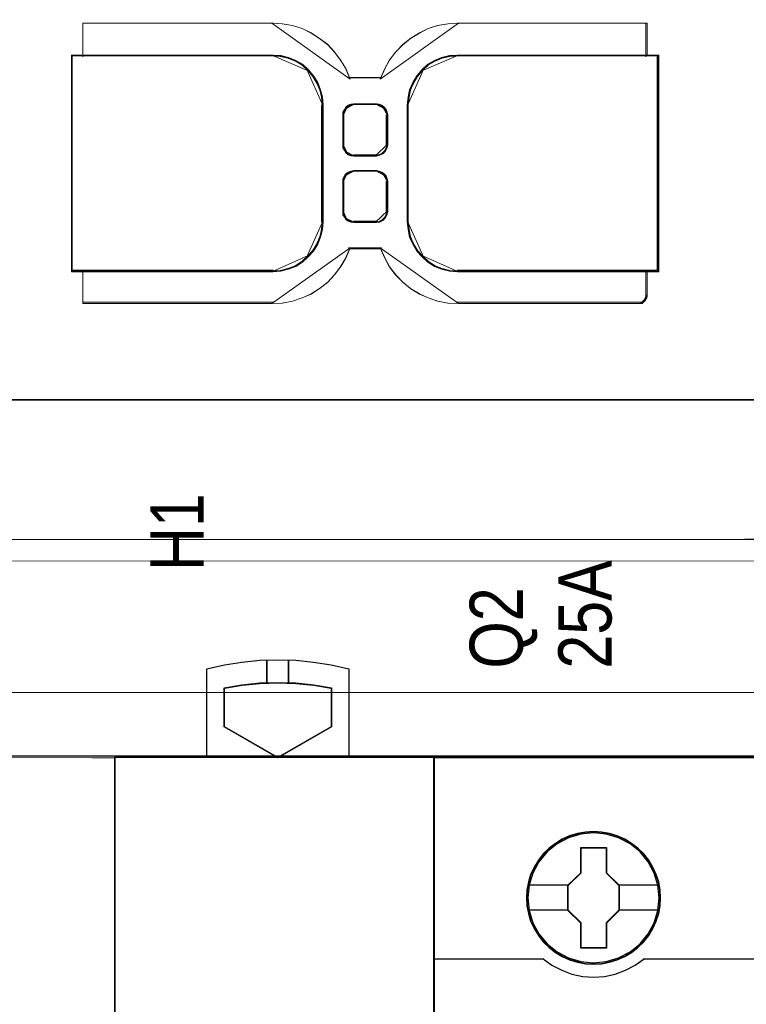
# Model space of a CAD drawing. Header units: millimetres. Extents: x -1290 to 1795, y -4192 to -1311.
# Tile 106 of 256: x 553.5 to 561.69, y -3248.06 to -3236.96. Entities that reach past the tile are written whole.
import ezdxf

# ---------------------------------------------------------------- set-up
doc = ezdxf.new("R2010")
doc.units = ezdxf.units.MM
doc.layers.add('45', color=7, linetype='Continuous')
doc.layers.add('Aparatura', color=7, linetype='Continuous', lineweight=13)
doc.styles.get("Standard").update_dxf_attribs({"font": 'ARIALN.TTF', "width": 0.8})

# ---------------------------------------------------------------- blocks, each defined once
blk = doc.blocks.new('*U25')
at = {"layer": '45', "color": 7}
for points in [[(120.179108, -76.504116), (120.179108, -71.504241), (120.179108, -71.504241), (121.173112, -71.281764), (122.149575, -71.129543), (123.172815, -71.030014), (124.18436, -70.994886), (125.195905, -71.030014), (126.195756, -71.129543), (127.189761, -71.281764), (128.189612, -71.504241), (128.189612, -71.504241), (128.189612, -76.504116), (120.179108, -76.504116)], [(123.565342, -72.325939), (123.565342, -71.012849), (123.565342, -72.325939)], [(124.780086, -72.325939), (124.780086, -71.012849), (124.780086, -72.325939)], [(125.205511, -72.307101), (126.214338, -72.407954), (127.211366, -72.579998), (127.211366, -74.775033), (124.184885, -76.531061), (121.146604, -74.775033), (121.146604, -72.579998), (122.149531, -72.407954), (123.164258, -72.307101), (124.184885, -72.277439), (125.205511, -72.307101)], [(121.171687, -74.770335), (121.171687, -72.603109), (121.171687, -72.603109), (122.166319, -72.433245), (123.172652, -72.33367), (124.184836, -72.304383), (125.19702, -72.33367), (126.197502, -72.433245), (127.186283, -72.603109), (127.186283, -72.603109), (127.186283, -74.770335), (127.186283, -74.770335), (124.184836, -76.504116), (124.184836, -76.504116), (121.171687, -74.770335), (121.171687, -74.770335)], [(114.995841, -76.493338), (133.005589, -76.493338), (133.005589, -76.493338), (133.005589, -159.498239), (133.005589, -159.498239), (114.995841, -159.498239), (114.995841, -159.498239), (114.995841, -76.493338), (114.995841, -76.493338)]]:
    blk.add_lwpolyline(points, close=True, dxfattribs=at)
at = {"layer": '45', "color": 59}
blk.add_lwpolyline([(114.999425, -76.498727), (133.002005, -76.498727), (133.002005, -159.49285), (114.999425, -159.49285), (114.999425, -76.498727)], close=True, dxfattribs=at)
blk = doc.blocks.new('*U26')
at = {"layer": '45', "color": 7}
for points in [[(205.037411, -76.500524), (132.962589, -76.500524), (132.962589, -158.565963), (205.037411, -158.565963), (205.037411, -76.500524)], [(205.017703, -76.522079), (132.984089, -76.522079), (132.984089, -158.544407), (205.017703, -158.544407), (205.017703, -76.522079)], [(145.760403, -84.42584), (145.737994, -83.977709), (145.665167, -83.524046), (145.513911, -83.098046), (145.334644, -82.68311), (145.099357, -82.295837), (144.819252, -81.947291), (144.488729, -81.626407), (144.124594, -81.349783), (143.754856, -81.106354), (143.323495, -80.923783), (142.892135, -80.796536), (142.438366, -80.713548), (141.984597, -80.685886), (141.530828, -80.713548), (141.088263, -80.796536), (140.640096, -80.923783), (140.225542, -81.106354), (139.838998, -81.349783), (139.480464, -81.626407), (139.144339, -81.947291), (138.881041, -82.295837), (138.640152, -82.68311), (138.438476, -83.098046), (138.320833, -83.524046), (138.231199, -83.977709), (138.203189, -84.42584), (138.231199, -84.87397), (138.320833, -85.311036), (138.438476, -85.742569), (138.640152, -86.151972), (138.881041, -86.544778), (139.144339, -86.904389), (139.480464, -87.21974), (139.838998, -87.496364), (140.225542, -87.728728), (140.640096, -87.9113), (141.088263, -88.049611), (141.530828, -88.138131), (141.984597, -88.160261), (142.438366, -88.138131), (142.892135, -88.049611), (143.323495, -87.9113), (143.754856, -87.728728), (144.124594, -87.496364), (144.488729, -87.21974), (144.819252, -86.904389), (145.099357, -86.544778), (145.334644, -86.151972), (145.513911, -85.742569), (145.665167, -85.311036), (145.737994, -84.87397), (145.760403, -84.42584)], [(145.760403, -84.42584), (145.737994, -83.977709), (145.665167, -83.524046), (145.513911, -83.098046), (145.334644, -82.68311), (145.099357, -82.295837), (144.819252, -81.947291), (144.488729, -81.626407), (144.124594, -81.349783), (143.754856, -81.106354), (143.323495, -80.923783), (142.892135, -80.796536), (142.438366, -80.713548), (141.984597, -80.685886), (141.530828, -80.713548), (141.088263, -80.796536), (140.640096, -80.923783), (140.225542, -81.106354), (139.838998, -81.349783), (139.480464, -81.626407), (139.144339, -81.947291), (138.881041, -82.295837), (138.640152, -82.68311), (138.438476, -83.098046), (138.320833, -83.524046), (138.231199, -83.977709), (138.203189, -84.42584), (138.231199, -84.87397), (138.320833, -85.311036), (138.438476, -85.742569), (138.640152, -86.151972), (138.881041, -86.544778), (139.144339, -86.904389), (139.480464, -87.21974), (139.838998, -87.496364), (140.225542, -87.728728), (140.640096, -87.9113), (141.088263, -88.049611), (141.530828, -88.138131), (141.984597, -88.160261), (142.438366, -88.138131), (142.892135, -88.049611), (143.323495, -87.9113), (143.754856, -87.728728), (144.124594, -87.496364), (144.488729, -87.21974), (144.819252, -86.904389), (145.099357, -86.544778), (145.334644, -86.151972), (145.513911, -85.742569), (145.665167, -85.311036), (145.737994, -84.87397), (145.760403, -84.42584)], [(141.272859, -81.587625), (142.714864, -81.587625), (142.714864, -83.006774), (143.433039, -83.710805), (143.433039, -85.129953), (142.714864, -85.845071), (142.714864, -87.253133), (141.272859, -87.253133), (141.272859, -85.845071), (140.537719, -85.129953), (140.537719, -83.710805), (141.272859, -83.006774), (141.272859, -81.587625)], [(141.272859, -81.587625), (142.714864, -81.587625), (142.714864, -81.587625), (142.714864, -83.006774), (142.714864, -83.006774), (143.433039, -83.710805), (143.433039, -83.710805), (143.433039, -85.129953), (143.433039, -85.129953), (142.714864, -85.845071), (142.714864, -85.845071), (142.714864, -87.253133), (142.714864, -87.253133), (141.272859, -87.253133), (141.272859, -87.253133), (141.272859, -85.845071), (141.272859, -85.845071), (140.537719, -85.129953), (140.537719, -85.129953), (140.537719, -83.710805), (140.537719, -83.710805), (141.272859, -83.006774), (141.272859, -83.006774), (141.272859, -81.587625), (141.272859, -81.587625)], [(141.283441, -81.609181), (142.70403, -81.609181), (142.70403, -83.017531), (143.411539, -83.716204), (143.411539, -85.124554), (142.70403, -85.83423), (142.70403, -87.231578), (141.283441, -87.231578), (141.283441, -85.83423), (140.559219, -85.124554), (140.559219, -83.716204), (141.283441, -83.017531), (141.283441, -81.609181)]]:
    blk.add_lwpolyline(points, close=True, dxfattribs=at)
at = {"layer": '45', "color": 139}
for points in [[(205.037411, -76.500524), (132.962589, -76.500524), (132.962589, -158.565963), (205.037411, -158.565963), (205.037411, -76.500524)], [(145.694111, -84.420379), (145.621279, -83.701129), (145.413987, -83.020608), (145.066633, -82.384349), (144.607229, -81.83108), (144.04698, -81.377399), (143.402694, -81.039905), (142.707986, -80.82413), (141.985265, -80.757738), (141.262545, -80.82413), (140.573439, -81.039905), (139.929153, -81.377399), (139.363302, -81.83108), (138.903898, -82.384349), (138.562146, -83.020608), (138.349252, -83.701129), (138.282022, -84.420379), (138.349252, -85.134096), (138.562146, -85.825683), (138.903898, -86.450877), (139.363302, -87.009678), (139.929153, -87.463359), (140.573439, -87.800853), (141.262545, -88.011095), (141.985265, -88.08302), (142.707986, -88.011095), (143.402694, -87.800853), (144.04698, -87.463359), (144.607229, -87.009678), (145.066633, -86.450877), (145.413987, -85.825683), (145.621279, -85.134096), (145.694111, -84.420379)]]:
    blk.add_lwpolyline(points, close=True, dxfattribs=at)
at = {"layer": '45', "color": 59}
blk.add_lwpolyline([(145.738903, -84.425824), (145.716622, -83.980278), (145.644209, -83.529232), (145.493814, -83.105688), (145.315567, -82.693146), (145.081618, -82.308106), (144.803107, -81.96157), (144.474465, -81.642538), (144.112401, -81.367509), (143.744767, -81.125485), (143.315861, -80.943966), (142.886955, -80.817453), (142.435768, -80.734944), (141.984581, -80.707442), (141.533394, -80.734944), (141.093347, -80.817453), (140.64773, -80.943966), (140.235535, -81.125485), (139.85119, -81.367509), (139.494697, -81.642538), (139.160484, -81.96157), (138.898684, -82.308106), (138.659165, -82.693146), (138.458638, -83.105688), (138.341663, -83.529232), (138.25254, -83.980278), (138.224689, -84.425824), (138.25254, -84.87137), (138.341663, -85.305914), (138.458638, -85.734958), (138.659165, -86.142), (138.898684, -86.53254), (139.160484, -86.890077), (139.494697, -87.203609), (139.85119, -87.478638), (140.235535, -87.709661), (140.64773, -87.89118), (141.093347, -88.028694), (141.533394, -88.116703), (141.984581, -88.138705), (142.435768, -88.116703), (142.886955, -88.028694), (143.315861, -87.89118), (143.744767, -87.709661), (144.112401, -87.478638), (144.474465, -87.203609), (144.803107, -86.890077), (145.081618, -86.53254), (145.315567, -86.142), (145.493814, -85.734958), (145.644209, -85.305914), (145.716622, -84.87137), (145.738903, -84.425824)], close=True, dxfattribs=at)
at = {"layer": '45', "color": 7}
for points in [[(138.276647, -83.694677), (140.580719, -83.694677)], [(143.388247, -83.694677), (145.694111, -83.694677)], [(138.276647, -85.10297), (140.580719, -85.10297)], [(143.388247, -85.10297), (145.694111, -85.10297)]]:
    blk.add_lwpolyline(points, dxfattribs=at)
at = {"layer": '45', "color": 139}
for points in [[(132.962589, -87.863873), (139.183226, -87.863873)], [(139.140226, -87.863873), (139.63965, -88.219638), (140.189578, -88.506546), (140.767563, -88.724596), (141.373606, -88.850836), (141.979649, -88.896741), (142.602527, -88.850836), (143.20857, -88.724596), (143.786555, -88.506546), (144.330871, -88.219638), (144.835907, -87.863873)], [(144.792907, -87.863873), (157.18939, -87.863873)]]:
    blk.add_lwpolyline(points, dxfattribs=at)

msp = doc.modelspace()

# ---------------------------------------------------------------- linework, layer by layer
at = {"layer": 'Aparatura', "lineweight": 13}
for points in [[(595.236, -3242.817), (602.408, -3242.838), (603.182, -3242.849), (604.631, -3242.855), (604.631, -3229.974), (518.676, -3229.974), (518.676, -3240.955), (518.8, -3240.955), (518.935, -3240.955), (520.899, -3240.955), (520.899, -3242.838), (528.071, -3242.817), (529.136, -3242.817), (595.236, -3242.817)], [(595.236, -3242.817), (602.408, -3242.838), (603.182, -3242.849), (604.631, -3242.855), (604.631, -3229.974), (518.676, -3229.974), (518.676, -3240.955), (518.8, -3240.955), (518.935, -3240.955), (520.899, -3240.955), (520.899, -3242.838), (528.071, -3242.817), (529.136, -3242.817), (595.236, -3242.817)], [(595.269, -3242.812), (602.441, -3242.839), (603.215, -3242.844), (604.665, -3242.855), (604.665, -3229.974), (518.68, -3229.974), (518.68, -3240.958), (518.8, -3240.958), (518.936, -3240.958), (520.904, -3240.958), (520.904, -3242.839), (528.076, -3242.817), (529.144, -3242.817), (595.269, -3242.812)], [(595.269, -3242.812), (602.441, -3242.839), (603.215, -3242.844), (604.665, -3242.855), (604.665, -3229.974), (518.68, -3229.974), (518.68, -3240.958), (518.8, -3240.958), (518.936, -3240.958), (520.904, -3240.958), (520.904, -3242.839), (528.076, -3242.817), (529.144, -3242.817), (595.269, -3242.812)], [(560.703, -3239.574), (560.703, -3239.709), (560.703, -3239.769), (560.703, -3239.785), (560.703, -3239.796), (560.703, -3239.796), (560.574, -3239.796), (560.574, -3239.947), (560.574, -3239.98), (560.574, -3239.99), (560.574, -3239.996), (560.574, -3240.039), (560.574, -3240.05), (560.574, -3240.05), (560.574, -3240.055), (560.574, -3240.055), (560.574, -3240.077), (560.569, -3240.093), (560.552, -3240.12), (560.542, -3240.131), (560.515, -3240.158), (558.441, -3240.158), (558.323, -3240.153), (558.21, -3240.131), (558.102, -3240.093), (558.005, -3240.05), (557.908, -3239.99), (557.822, -3239.92), (557.741, -3239.839), (557.671, -3239.747), (557.618, -3239.65), (557.569, -3239.542), (557.569, -3239.542), (557.564, -3239.542), (557.542, -3239.542), (557.505, -3239.542), (557.391, -3239.542), (557.219, -3239.542), (557.214, -3239.542), (557.171, -3239.65), (557.111, -3239.747), (557.041, -3239.839), (556.966, -3239.92), (556.874, -3239.99), (556.783, -3240.05), (556.681, -3240.093), (556.573, -3240.131), (556.46, -3240.153), (556.347, -3240.158), (554.209, -3240.158), (554.209, -3240.153), (554.209, -3240.142), (554.209, -3240.099), (554.209, -3240.039), (554.209, -3239.996), (554.209, -3239.99), (554.209, -3239.98), (554.209, -3239.947), (554.209, -3239.796), (554.085, -3239.796), (554.08, -3239.796), (554.08, -3239.796), (554.08, -3237.359), (554.085, -3237.359), (554.209, -3237.359), (554.209, -3237.348), (554.209, -3237.337), (554.209, -3237.305), (554.209, -3237.153), (554.209, -3237.153), (554.209, -3237.148), (554.209, -3237.137), (554.209, -3237.121), (554.209, -3237.115), (554.209, -3237.11), (554.209, -3237.099), (554.209, -3237.056), (554.209, -3236.997), (556.347, -3236.997), (556.46, -3237.002), (556.573, -3237.024), (556.681, -3237.056), (556.783, -3237.105), (556.874, -3237.164), (556.966, -3237.234), (557.041, -3237.315), (557.111, -3237.407), (557.171, -3237.505), (557.214, -3237.613), (557.219, -3237.613), (557.391, -3237.613), (557.505, -3237.613), (557.542, -3237.613), (557.564, -3237.613), (557.569, -3237.613), (557.569, -3237.613), (557.618, -3237.505), (557.671, -3237.407), (557.741, -3237.315), (557.822, -3237.234), (557.908, -3237.164), (558.005, -3237.105), (558.102, -3237.056), (558.21, -3237.024), (558.323, -3237.002), (558.441, -3236.997), (560.574, -3236.997), (560.574, -3237.056), (560.574, -3237.099), (560.574, -3237.11), (560.574, -3237.115), (560.574, -3237.121), (560.574, -3237.137), (560.574, -3237.148), (560.574, -3237.153), (560.574, -3237.153), (560.574, -3237.305), (560.574, -3237.337), (560.574, -3237.348), (560.574, -3237.359), (560.703, -3237.359), (560.703, -3239.164), (560.703, -3239.574)], [(556.358, -3236.997), (554.208, -3236.997), (556.358, -3236.997)], [(554.208, -3236.997), (554.208, -3237.073), (554.208, -3236.997)], [(556.907, -3237.921), (556.907, -3238.893), (556.907, -3239.115), (556.907, -3239.185), (556.907, -3239.218), (556.907, -3239.229), (556.907, -3239.234), (556.901, -3239.32), (556.88, -3239.407), (556.847, -3239.488), (556.799, -3239.564), (556.74, -3239.628), (556.675, -3239.688), (556.6, -3239.736), (556.519, -3239.769), (556.433, -3239.791), (556.347, -3239.796), (554.208, -3239.796), (554.208, -3239.947), (554.208, -3239.98), (554.208, -3239.99), (554.208, -3239.996), (554.208, -3240.039), (554.208, -3240.099), (554.208, -3240.142), (554.208, -3240.153), (554.208, -3240.158), (556.347, -3240.158), (556.46, -3240.153), (556.573, -3240.131), (556.68, -3240.093), (556.783, -3240.05), (556.874, -3239.99), (556.966, -3239.92), (557.041, -3239.839), (557.111, -3239.747), (557.171, -3239.65), (557.214, -3239.542), (557.219, -3239.542), (557.391, -3239.542), (557.505, -3239.542), (557.542, -3239.542), (557.564, -3239.542), (557.569, -3239.542), (557.569, -3239.542), (557.618, -3239.65), (557.672, -3239.747), (557.742, -3239.839), (557.822, -3239.92), (557.908, -3239.99), (558.005, -3240.05), (558.102, -3240.093), (558.21, -3240.131), (558.323, -3240.153), (558.442, -3240.158), (560.515, -3240.158), (560.542, -3240.131), (560.553, -3240.12), (560.569, -3240.093), (560.574, -3240.077), (560.574, -3240.055), (560.574, -3240.055), (560.574, -3240.05), (560.574, -3240.05), (560.574, -3240.039), (560.574, -3239.996), (560.574, -3239.99), (560.574, -3239.98), (560.574, -3239.947), (560.574, -3239.796), (558.442, -3239.796), (558.442, -3239.796), (558.35, -3239.791), (558.264, -3239.769), (558.183, -3239.736), (558.108, -3239.688), (558.043, -3239.628), (557.984, -3239.564), (557.941, -3239.488), (557.903, -3239.407), (557.887, -3239.32), (557.876, -3239.234), (557.876, -3239.229), (557.876, -3239.218), (557.876, -3239.185), (557.876, -3239.115), (557.876, -3238.893), (557.876, -3237.921), (557.887, -3237.829), (557.903, -3237.748), (557.941, -3237.667), (557.984, -3237.591), (558.043, -3237.521), (558.108, -3237.461), (558.183, -3237.418), (558.264, -3237.386), (558.35, -3237.364), (558.442, -3237.359), (558.442, -3237.359), (560.574, -3237.359), (560.574, -3237.348), (560.574, -3237.337), (560.574, -3237.305), (560.574, -3237.153), (560.574, -3237.153), (560.574, -3237.148), (560.574, -3237.137), (560.574, -3237.121), (560.574, -3237.115), (560.574, -3237.11), (560.574, -3237.099), (560.574, -3237.056), (560.574, -3236.997), (558.442, -3236.997), (558.323, -3237.002), (558.21, -3237.024), (558.102, -3237.056), (558.005, -3237.105), (557.908, -3237.164), (557.822, -3237.234), (557.742, -3237.315), (557.672, -3237.407), (557.618, -3237.505), (557.569, -3237.613), (557.569, -3237.613), (557.564, -3237.613), (557.542, -3237.613), (557.505, -3237.613), (557.391, -3237.613), (557.219, -3237.613), (557.214, -3237.613), (557.171, -3237.505), (557.111, -3237.407), (557.041, -3237.315), (556.966, -3237.234), (556.874, -3237.164), (556.783, -3237.105), (556.68, -3237.056), (556.573, -3237.024), (556.46, -3237.002), (556.347, -3236.997), (554.208, -3236.997), (554.208, -3237.056), (554.208, -3237.099), (554.208, -3237.11), (554.208, -3237.115), (554.208, -3237.121), (554.208, -3237.137), (554.208, -3237.148), (554.208, -3237.153), (554.208, -3237.153), (554.208, -3237.305), (554.208, -3237.337), (554.208, -3237.348), (554.208, -3237.359), (556.347, -3237.359), (556.433, -3237.364), (556.519, -3237.386), (556.6, -3237.418), (556.675, -3237.461), (556.74, -3237.521), (556.799, -3237.591), (556.847, -3237.667), (556.88, -3237.748), (556.901, -3237.829), (556.907, -3237.921)], [(554.208, -3237.055), (554.208, -3237.111), (554.208, -3237.125), (554.208, -3237.132), (554.208, -3237.055)], [(557.223, -3237.626), (557.179, -3237.516), (557.119, -3237.416), (557.047, -3237.322), (556.971, -3237.24), (556.878, -3237.168), (556.784, -3237.107), (556.68, -3237.057), (556.571, -3237.024), (556.456, -3237.002), (556.341, -3236.997), (557.223, -3237.626)], [(558.447, -3236.997), (558.327, -3237.002), (558.212, -3237.024), (558.102, -3237.057), (558.004, -3237.107), (557.905, -3237.168), (557.818, -3237.24), (557.735, -3237.322), (557.664, -3237.416), (557.61, -3237.516), (557.56, -3237.626), (558.447, -3236.997)], [(558.43, -3236.997), (560.574, -3236.997), (558.43, -3236.997)], [(560.557, -3236.997), (560.557, -3237.073), (560.557, -3236.997)], [(560.557, -3237.055), (560.557, -3237.111), (560.557, -3237.125), (560.557, -3237.132), (560.557, -3237.055)], [(554.208, -3237.115), (554.208, -3237.123), (554.208, -3237.146), (554.208, -3237.162), (554.208, -3237.169), (554.208, -3237.169), (554.208, -3237.115)], [(554.208, -3237.152), (554.208, -3237.316), (554.208, -3237.35), (554.208, -3237.362), (554.208, -3237.374), (554.208, -3237.152)], [(560.557, -3237.115), (560.557, -3237.123), (560.557, -3237.146), (560.557, -3237.162), (560.557, -3237.169), (560.557, -3237.169), (560.557, -3237.115)], [(560.557, -3237.152), (560.557, -3237.316), (560.557, -3237.35), (560.557, -3237.362), (560.557, -3237.374), (560.557, -3237.152)], [(554.08, -3239.798), (554.08, -3239.798), (554.08, -3237.357), (554.08, -3239.798)], [(554.08, -3237.357), (554.086, -3237.357), (554.226, -3237.357), (554.08, -3237.357)], [(556.917, -3238.894), (556.917, -3237.92), (556.911, -3237.828), (556.89, -3237.746), (556.857, -3237.665), (556.809, -3237.589), (556.749, -3237.519), (556.684, -3237.459), (556.609, -3237.416), (556.528, -3237.384), (556.441, -3237.362), (556.355, -3237.357), (554.209, -3237.357), (554.085, -3237.357), (554.08, -3237.357), (554.08, -3239.798), (554.08, -3239.798), (554.085, -3239.798), (554.209, -3239.798), (556.355, -3239.798), (556.441, -3239.793), (556.528, -3239.771), (556.609, -3239.739), (556.684, -3239.69), (556.749, -3239.63), (556.809, -3239.565), (556.857, -3239.489), (556.89, -3239.408), (556.911, -3239.322), (556.917, -3239.235), (556.917, -3239.23), (556.917, -3239.219), (556.917, -3239.186), (556.917, -3239.116), (556.917, -3238.894)], [(556.908, -3238.892), (556.908, -3237.924), (556.903, -3237.833), (556.881, -3237.752), (556.849, -3237.672), (556.801, -3237.596), (556.742, -3237.526), (556.677, -3237.467), (556.602, -3237.424), (556.521, -3237.392), (556.435, -3237.371), (556.349, -3237.365), (554.217, -3237.365), (554.093, -3237.365), (554.088, -3237.365), (554.088, -3239.79), (554.088, -3239.79), (554.093, -3239.79), (554.217, -3239.79), (556.349, -3239.79), (556.435, -3239.784), (556.521, -3239.763), (556.602, -3239.731), (556.677, -3239.682), (556.742, -3239.623), (556.801, -3239.559), (556.849, -3239.483), (556.881, -3239.403), (556.903, -3239.317), (556.908, -3239.231), (556.908, -3239.225), (556.908, -3239.215), (556.908, -3239.182), (556.908, -3239.112), (556.908, -3238.892)], [(554.208, -3237.357), (556.358, -3237.357), (554.208, -3237.357)], [(556.75, -3237.535), (556.683, -3237.47), (556.604, -3237.422), (556.52, -3237.386), (556.43, -3237.362), (556.341, -3237.357), (556.75, -3237.535)], [(560.703, -3239.165), (560.703, -3237.357), (560.573, -3237.357), (558.434, -3237.357), (558.434, -3237.357), (558.342, -3237.362), (558.255, -3237.384), (558.174, -3237.416), (558.099, -3237.459), (558.034, -3237.519), (557.974, -3237.589), (557.931, -3237.665), (557.893, -3237.746), (557.877, -3237.828), (557.866, -3237.92), (557.866, -3238.894), (557.866, -3239.116), (557.866, -3239.186), (557.866, -3239.219), (557.866, -3239.23), (557.866, -3239.235), (557.877, -3239.322), (557.893, -3239.408), (557.931, -3239.489), (557.974, -3239.565), (558.034, -3239.63), (558.099, -3239.69), (558.174, -3239.739), (558.255, -3239.771), (558.342, -3239.793), (558.434, -3239.798), (558.434, -3239.798), (560.573, -3239.798), (560.703, -3239.798), (560.703, -3239.798), (560.703, -3239.787), (560.703, -3239.771), (560.703, -3239.711), (560.703, -3239.576), (560.703, -3239.165)], [(560.695, -3239.161), (560.695, -3237.365), (560.566, -3237.365), (558.439, -3237.365), (558.439, -3237.365), (558.348, -3237.371), (558.262, -3237.392), (558.181, -3237.424), (558.106, -3237.467), (558.041, -3237.526), (557.982, -3237.596), (557.939, -3237.672), (557.902, -3237.752), (557.886, -3237.833), (557.875, -3237.924), (557.875, -3238.892), (557.875, -3239.112), (557.875, -3239.182), (557.875, -3239.215), (557.875, -3239.225), (557.875, -3239.231), (557.886, -3239.317), (557.902, -3239.403), (557.939, -3239.483), (557.982, -3239.559), (558.041, -3239.623), (558.106, -3239.682), (558.181, -3239.731), (558.262, -3239.763), (558.348, -3239.784), (558.439, -3239.79), (558.439, -3239.79), (560.566, -3239.79), (560.695, -3239.79), (560.695, -3239.79), (560.695, -3239.779), (560.695, -3239.763), (560.695, -3239.704), (560.695, -3239.569), (560.695, -3239.161)], [(558.447, -3237.357), (558.352, -3237.362), (558.263, -3237.386), (558.179, -3237.422), (558.1, -3237.47), (558.033, -3237.535), (558.447, -3237.357)], [(558.43, -3237.357), (558.43, -3237.357), (560.574, -3237.357), (558.43, -3237.357)], [(560.557, -3237.357), (560.703, -3237.357), (560.557, -3237.357)], [(560.686, -3237.357), (560.686, -3239.165), (560.686, -3239.576), (560.686, -3239.711), (560.686, -3239.771), (560.686, -3239.787), (560.686, -3239.798), (560.686, -3239.798), (560.686, -3237.357)], [(556.917, -3237.933), (556.911, -3237.837), (556.887, -3237.753), (556.851, -3237.669), (556.798, -3237.591), (556.733, -3237.518), (556.917, -3237.933)], [(558.05, -3237.518), (557.985, -3237.591), (557.937, -3237.669), (557.896, -3237.753), (557.878, -3237.837), (557.866, -3237.933), (558.05, -3237.518)], [(557.205, -3237.609), (557.211, -3237.609), (557.391, -3237.609), (557.51, -3237.609), (557.549, -3237.609), (557.572, -3237.609), (557.577, -3237.609), (557.577, -3237.609), (557.205, -3237.609)], [(556.899, -3237.916), (556.899, -3238.896), (556.899, -3239.119), (556.899, -3239.19), (556.899, -3239.223), (556.899, -3239.234), (556.899, -3239.239), (556.899, -3237.916)], [(557.519, -3237.905), (557.552, -3237.91), (557.58, -3237.921), (557.608, -3237.944), (557.63, -3237.971), (557.641, -3237.999), (557.647, -3238.032), (557.647, -3238.37), (557.636, -3238.409), (557.619, -3238.442), (557.591, -3238.469), (557.558, -3238.486), (557.519, -3238.497), (557.264, -3238.497), (557.23, -3238.492), (557.202, -3238.481), (557.175, -3238.458), (557.158, -3238.431), (557.141, -3238.403), (557.141, -3238.37), (557.141, -3238.032), (557.141, -3237.999), (557.158, -3237.971), (557.175, -3237.944), (557.202, -3237.921), (557.23, -3237.91), (557.264, -3237.905), (557.519, -3237.905)], [(557.552, -3237.91), (557.519, -3237.905), (557.264, -3237.905), (557.23, -3237.91), (557.202, -3237.921), (557.175, -3237.944), (557.158, -3237.971), (557.141, -3237.999), (557.141, -3238.032), (557.141, -3238.37), (557.141, -3238.403), (557.158, -3238.431), (557.175, -3238.458), (557.202, -3238.481), (557.23, -3238.492), (557.264, -3238.497), (557.519, -3238.497), (557.558, -3238.486), (557.591, -3238.469), (557.619, -3238.442), (557.636, -3238.409), (557.647, -3238.37), (557.647, -3238.032), (557.641, -3237.999), (557.63, -3237.971), (557.608, -3237.944), (557.58, -3237.921), (557.552, -3237.91)], [(557.19, -3237.942), (557.166, -3237.975), (557.141, -3238.007), (557.141, -3238.046), (557.19, -3237.942)], [(557.547, -3237.919), (557.515, -3237.913), (557.268, -3237.913), (557.236, -3237.919), (557.209, -3237.93), (557.182, -3237.951), (557.166, -3237.978), (557.15, -3238.005), (557.15, -3238.037), (557.15, -3238.365), (557.15, -3238.397), (557.166, -3238.424), (557.182, -3238.451), (557.209, -3238.473), (557.236, -3238.484), (557.268, -3238.489), (557.515, -3238.489), (557.553, -3238.478), (557.585, -3238.462), (557.612, -3238.435), (557.628, -3238.403), (557.639, -3238.365), (557.639, -3238.037), (557.633, -3238.005), (557.623, -3237.978), (557.601, -3237.951), (557.574, -3237.93), (557.547, -3237.919)], [(557.276, -3237.905), (557.238, -3237.913), (557.205, -3237.928), (557.173, -3237.96), (557.276, -3237.905)], [(557.259, -3237.905), (557.524, -3237.905), (557.259, -3237.905)], [(557.609, -3237.96), (557.577, -3237.928), (557.545, -3237.913), (557.506, -3237.905), (557.609, -3237.96)], [(557.647, -3238.046), (557.639, -3238.007), (557.624, -3237.975), (557.592, -3237.942), (557.647, -3238.046)], [(557.866, -3237.916), (557.866, -3238.896), (557.866, -3239.119), (557.866, -3239.19), (557.866, -3239.223), (557.866, -3239.234), (557.866, -3239.239), (557.866, -3237.916)], [(557.141, -3238.028), (557.141, -3238.374), (557.141, -3238.028)], [(557.63, -3238.028), (557.63, -3238.374), (557.63, -3238.028)], [(557.141, -3238.356), (557.141, -3238.395), (557.166, -3238.427), (557.19, -3238.459), (557.141, -3238.356)], [(557.506, -3238.497), (557.549, -3238.485), (557.586, -3238.467), (557.616, -3238.436), (557.635, -3238.399), (557.647, -3238.356), (557.506, -3238.497)], [(557.173, -3238.443), (557.205, -3238.474), (557.238, -3238.489), (557.276, -3238.497), (557.173, -3238.443)], [(557.259, -3238.48), (557.524, -3238.48), (557.259, -3238.48)], [(557.264, -3238.657), (557.519, -3238.657), (557.552, -3238.663), (557.58, -3238.674), (557.608, -3238.696), (557.63, -3238.718), (557.641, -3238.752), (557.647, -3238.779), (557.647, -3239.123), (557.636, -3239.161), (557.619, -3239.195), (557.591, -3239.222), (557.558, -3239.239), (557.519, -3239.244), (557.264, -3239.244), (557.23, -3239.239), (557.202, -3239.228), (557.175, -3239.211), (557.158, -3239.184), (557.141, -3239.156), (557.141, -3239.123), (557.141, -3238.779), (557.141, -3238.752), (557.158, -3238.718), (557.175, -3238.696), (557.202, -3238.674), (557.23, -3238.663), (557.264, -3238.657)], [(557.519, -3238.657), (557.264, -3238.657), (557.23, -3238.663), (557.202, -3238.674), (557.175, -3238.696), (557.158, -3238.718), (557.141, -3238.752), (557.141, -3238.779), (557.141, -3239.123), (557.141, -3239.156), (557.158, -3239.184), (557.175, -3239.211), (557.202, -3239.228), (557.23, -3239.239), (557.264, -3239.244), (557.519, -3239.244), (557.558, -3239.239), (557.591, -3239.222), (557.619, -3239.195), (557.636, -3239.161), (557.647, -3239.123), (557.647, -3238.779), (557.641, -3238.752), (557.63, -3238.718), (557.608, -3238.696), (557.58, -3238.674), (557.552, -3238.663), (557.519, -3238.657)], [(557.19, -3238.695), (557.166, -3238.721), (557.141, -3238.76), (557.141, -3238.793), (557.19, -3238.695)], [(557.515, -3238.666), (557.268, -3238.666), (557.236, -3238.671), (557.209, -3238.682), (557.182, -3238.703), (557.166, -3238.725), (557.15, -3238.757), (557.15, -3238.784), (557.15, -3239.117), (557.15, -3239.15), (557.166, -3239.177), (557.182, -3239.204), (557.209, -3239.22), (557.236, -3239.23), (557.268, -3239.236), (557.515, -3239.236), (557.553, -3239.23), (557.585, -3239.214), (557.612, -3239.187), (557.628, -3239.155), (557.639, -3239.117), (557.639, -3238.784), (557.633, -3238.757), (557.623, -3238.725), (557.601, -3238.703), (557.574, -3238.682), (557.547, -3238.671), (557.515, -3238.666)], [(557.276, -3238.657), (557.238, -3238.665), (557.205, -3238.681), (557.173, -3238.712), (557.276, -3238.657)], [(557.259, -3238.657), (557.524, -3238.657), (557.259, -3238.657)], [(557.609, -3238.712), (557.577, -3238.681), (557.545, -3238.665), (557.506, -3238.657), (557.609, -3238.712)], [(557.647, -3238.793), (557.639, -3238.76), (557.624, -3238.721), (557.592, -3238.695), (557.647, -3238.793)], [(557.141, -3238.776), (557.141, -3239.126), (557.141, -3238.776)], [(557.63, -3238.776), (557.63, -3239.126), (557.63, -3238.776)], [(557.141, -3239.109), (557.141, -3239.148), (557.166, -3239.18), (557.19, -3239.212), (557.141, -3239.109)], [(557.173, -3239.195), (557.205, -3239.22), (557.238, -3239.236), (557.276, -3239.244), (557.173, -3239.195)], [(557.506, -3239.244), (557.549, -3239.238), (557.586, -3239.22), (557.616, -3239.189), (557.635, -3239.152), (557.647, -3239.109), (557.506, -3239.244)], [(556.733, -3239.631), (556.798, -3239.564), (556.851, -3239.485), (556.887, -3239.401), (556.911, -3239.312), (556.917, -3239.222), (556.733, -3239.631)], [(557.259, -3239.227), (557.524, -3239.227), (557.259, -3239.227)], [(557.866, -3239.222), (557.878, -3239.312), (557.896, -3239.401), (557.937, -3239.485), (557.985, -3239.564), (558.05, -3239.631), (557.866, -3239.222)], [(556.341, -3240.158), (556.456, -3240.153), (556.571, -3240.13), (556.68, -3240.092), (556.784, -3240.048), (556.878, -3239.987), (556.971, -3239.915), (557.047, -3239.832), (557.119, -3239.738), (557.179, -3239.639), (557.223, -3239.528), (556.341, -3240.158)], [(557.205, -3239.528), (557.211, -3239.528), (557.391, -3239.528), (557.51, -3239.528), (557.549, -3239.528), (557.572, -3239.528), (557.577, -3239.528), (557.577, -3239.528), (557.205, -3239.528)], [(557.56, -3239.528), (557.61, -3239.639), (557.664, -3239.738), (557.735, -3239.832), (557.818, -3239.915), (557.905, -3239.987), (558.004, -3240.048), (558.102, -3240.092), (558.212, -3240.13), (558.327, -3240.153), (558.447, -3240.158), (557.56, -3239.528)], [(556.341, -3239.798), (556.43, -3239.792), (556.52, -3239.768), (556.604, -3239.733), (556.683, -3239.679), (556.75, -3239.614), (556.341, -3239.798)], [(558.033, -3239.614), (558.1, -3239.679), (558.179, -3239.733), (558.263, -3239.768), (558.352, -3239.792), (558.447, -3239.798), (558.033, -3239.614)], [(554.08, -3239.781), (554.086, -3239.781), (554.226, -3239.781), (554.08, -3239.781)], [(554.208, -3239.781), (556.358, -3239.781), (554.208, -3239.781)], [(554.208, -3239.781), (554.208, -3239.944), (554.208, -3239.98), (554.208, -3239.991), (554.208, -3239.997), (554.208, -3239.781)], [(558.43, -3239.781), (558.43, -3239.781), (560.574, -3239.781), (558.43, -3239.781)], [(560.557, -3239.781), (560.703, -3239.781), (560.557, -3239.781)], [(560.557, -3239.781), (560.557, -3239.944), (560.557, -3239.98), (560.557, -3239.991), (560.557, -3239.997), (560.557, -3239.781)], [(554.208, -3240.04), (554.208, -3239.98), (554.208, -3240.04)], [(554.208, -3240.023), (554.208, -3240.099), (554.208, -3240.023)], [(554.208, -3240.082), (554.208, -3240.137), (554.208, -3240.151), (554.208, -3240.158), (554.208, -3240.082)], [(560.569, -3240.076), (560.536, -3240.121), (560.569, -3240.076)], [(560.574, -3240.06), (560.552, -3240.094), (560.574, -3240.06)], [(560.557, -3240.04), (560.557, -3239.98), (560.557, -3240.04)], [(560.557, -3240.023), (560.557, -3240.045), (560.557, -3240.045), (560.557, -3240.056), (560.557, -3240.056), (560.557, -3240.023)], [(560.557, -3240.039), (560.557, -3240.078), (560.557, -3240.039)], [(554.208, -3240.141), (556.358, -3240.141), (554.208, -3240.141)], [(560.515, -3240.141), (558.43, -3240.141), (560.515, -3240.141)], [(560.542, -3240.114), (560.498, -3240.158), (560.542, -3240.114)], [(560.553, -3240.103), (560.525, -3240.131), (560.553, -3240.103)], [(535.592, -3241.238), (535.592, -3241.238), (561.67, -3241.238), (535.592, -3241.238)], [(561.653, -3241.238), (580.97, -3241.238), (585.383, -3241.238), (586.839, -3241.238), (587.447, -3241.238), (587.629, -3241.238), (587.699, -3241.238), (587.721, -3241.238), (587.731, -3241.238), (587.731, -3241.238), (561.653, -3241.238)], [(595.237, -3242.816), (528.071, -3242.816), (595.237, -3242.816)], [(528.071, -3242.816), (595.237, -3242.816), (528.071, -3242.816)], [(528.076, -3242.817), (595.269, -3242.812), (528.076, -3242.817)], [(595.269, -3242.817), (528.076, -3242.817), (595.269, -3242.817)], [(518.091, -3243.063), (605.291, -3243.057), (518.091, -3243.063)], [(604.545, -3294.091), (604.545, -3243.057), (521.002, -3243.062), (521.002, -3294.086), (604.545, -3294.091)], [(604.545, -3294.091), (604.545, -3243.057), (521.002, -3243.062), (521.002, -3294.086), (604.545, -3294.091)], [(535.592, -3244.543), (535.597, -3244.543), (561.662, -3244.543), (577.893, -3244.543), (583.868, -3244.543), (586.474, -3244.543), (587.269, -3244.543), (587.586, -3244.543), (587.678, -3244.543), (587.715, -3244.543), (587.726, -3244.543), (587.731, -3244.543), (535.592, -3244.543)], [(528.266, -3245.257), (595.047, -3245.257), (528.266, -3245.257)], [(528.266, -3245.257), (595.047, -3245.257), (528.266, -3245.257)], [(528.266, -3245.257), (528.266, -3264.069), (595.047, -3264.069), (595.047, -3245.257), (528.266, -3245.257)], [(528.267, -3245.259), (595.073, -3245.259), (528.267, -3245.259)], [(528.267, -3245.259), (595.073, -3245.259), (528.267, -3245.259)], [(528.267, -3245.259), (528.267, -3264.066), (595.073, -3264.066), (595.073, -3245.259), (528.267, -3245.259)]]:
    msp.add_lwpolyline(points, close=True, dxfattribs=at)
for points in [[(580.971, -3241.238), (561.661, -3241.238), (535.593, -3241.238), (535.593, -3241.238), (535.34, -3241.243), (535.093, -3241.264), (534.846, -3241.302), (534.604, -3241.351), (534.368, -3241.41), (534.132, -3241.485), (533.906, -3241.576), (533.68, -3241.673), (533.465, -3241.786), (533.25, -3241.91), (533.046, -3242.044), (532.853, -3242.195)], [(532.855, -3242.203), (533.049, -3242.053), (533.253, -3241.918), (533.468, -3241.795), (533.683, -3241.682), (533.908, -3241.585), (534.134, -3241.493), (534.37, -3241.418), (534.607, -3241.359), (534.848, -3241.31), (535.096, -3241.273), (535.343, -3241.251), (535.595, -3241.246), (535.595, -3241.246), (561.662, -3241.246), (580.97, -3241.246)], [(595.236, -3242.816), (529.158, -3242.816), (528.071, -3242.816), (528.071, -3243.991), (527.692, -3243.991), (527.757, -3244.05), (527.822, -3244.115), (527.882, -3244.186), (527.941, -3244.256), (527.99, -3244.326), (528.038, -3244.402), (528.082, -3244.478), (528.119, -3244.559), (528.157, -3244.64), (528.184, -3244.727), (528.211, -3244.813), (528.233, -3244.9), (528.249, -3244.987), (528.26, -3245.079), (528.266, -3245.165), (528.266, -3245.257), (595.047, -3245.257)], [(595.236, -3242.816), (529.158, -3242.816), (528.071, -3242.816), (528.071, -3243.991), (527.692, -3243.991), (527.757, -3244.05), (527.822, -3244.115), (527.882, -3244.186), (527.941, -3244.256), (527.99, -3244.326), (528.038, -3244.402), (528.082, -3244.478), (528.119, -3244.559), (528.157, -3244.64), (528.184, -3244.727), (528.211, -3244.813), (528.233, -3244.9), (528.249, -3244.987), (528.26, -3245.079), (528.266, -3245.165), (528.266, -3245.257), (595.047, -3245.257)], [(595.236, -3242.816), (529.158, -3242.816), (528.071, -3242.816), (528.071, -3243.991), (527.692, -3243.991), (527.757, -3244.05), (527.822, -3244.115), (527.882, -3244.186), (527.941, -3244.256), (527.99, -3244.326), (528.038, -3244.402), (528.082, -3244.478), (528.119, -3244.559), (528.157, -3244.64), (528.184, -3244.727), (528.211, -3244.813), (528.233, -3244.9), (528.249, -3244.987), (528.26, -3245.079), (528.266, -3245.165), (528.266, -3245.257), (528.266, -3245.257), (595.047, -3245.257)], [(595.236, -3242.816), (529.158, -3242.816), (528.071, -3242.816), (528.071, -3243.991), (527.692, -3243.991), (527.757, -3244.05), (527.822, -3244.115), (527.882, -3244.186), (527.941, -3244.256), (527.99, -3244.326), (528.038, -3244.402), (528.082, -3244.478), (528.119, -3244.559), (528.157, -3244.64), (528.184, -3244.727), (528.211, -3244.813), (528.233, -3244.9), (528.249, -3244.987), (528.26, -3245.079), (528.266, -3245.165), (528.266, -3245.257), (528.266, -3245.257), (595.047, -3245.257)], [(595.269, -3242.812), (529.16, -3242.817), (528.076, -3242.817), (528.076, -3243.995), (527.694, -3243.995), (527.765, -3244.055), (527.825, -3244.115), (527.885, -3244.185), (527.945, -3244.251), (527.994, -3244.327), (528.043, -3244.404), (528.087, -3244.48), (528.125, -3244.562), (528.158, -3244.643), (528.19, -3244.725), (528.212, -3244.812), (528.234, -3244.9), (528.25, -3244.987), (528.261, -3245.074), (528.267, -3245.167), (528.267, -3245.26), (595.073, -3245.26)], [(595.269, -3242.812), (529.16, -3242.817), (528.076, -3242.817), (528.076, -3243.995), (527.694, -3243.995), (527.765, -3244.055), (527.825, -3244.115), (527.885, -3244.185), (527.945, -3244.251), (527.994, -3244.327), (528.043, -3244.404), (528.087, -3244.48), (528.125, -3244.562), (528.158, -3244.643), (528.19, -3244.725), (528.212, -3244.812), (528.234, -3244.9), (528.25, -3244.987), (528.261, -3245.074), (528.267, -3245.167), (528.267, -3245.26), (595.073, -3245.26)], [(595.269, -3242.812), (529.16, -3242.817), (528.076, -3242.817), (528.076, -3243.995), (527.694, -3243.995), (527.765, -3244.055), (527.825, -3244.115), (527.885, -3244.185), (527.945, -3244.251), (527.994, -3244.327), (528.043, -3244.404), (528.087, -3244.48), (528.125, -3244.562), (528.158, -3244.643), (528.19, -3244.725), (528.212, -3244.812), (528.234, -3244.9), (528.25, -3244.987), (528.261, -3245.074), (528.267, -3245.167), (528.267, -3245.26), (528.267, -3245.26), (595.073, -3245.26)], [(595.269, -3242.812), (529.16, -3242.817), (528.076, -3242.817), (528.076, -3243.995), (527.694, -3243.995), (527.765, -3244.055), (527.825, -3244.115), (527.885, -3244.185), (527.945, -3244.251), (527.994, -3244.327), (528.043, -3244.404), (528.087, -3244.48), (528.125, -3244.562), (528.158, -3244.643), (528.19, -3244.725), (528.212, -3244.812), (528.234, -3244.9), (528.25, -3244.987), (528.261, -3245.074), (528.267, -3245.167), (528.267, -3245.26), (528.267, -3245.26), (595.073, -3245.26)], [(534.512, -3252.84), (534.512, -3245.64), (534.512, -3245.549), (534.523, -3245.463), (534.55, -3245.35), (534.582, -3245.243), (534.631, -3245.135), (534.684, -3245.038), (534.754, -3244.947), (534.829, -3244.861), (534.926, -3244.775), (535.028, -3244.699), (535.141, -3244.64), (535.259, -3244.597), (535.367, -3244.565), (535.48, -3244.549), (535.592, -3244.543), (535.598, -3244.543), (561.661, -3244.543), (577.893, -3244.543)], [(577.893, -3244.543), (561.662, -3244.543), (535.598, -3244.543), (535.592, -3244.543), (535.479, -3244.549), (535.367, -3244.565), (535.259, -3244.597), (535.141, -3244.64), (535.028, -3244.699), (534.926, -3244.775), (534.829, -3244.861), (534.754, -3244.947), (534.684, -3245.038), (534.631, -3245.135), (534.582, -3245.243), (534.55, -3245.35), (534.523, -3245.463), (534.512, -3245.549), (534.512, -3245.64), (534.512, -3252.84)], [(554.568, -3248.092), (554.568, -3246.075), (554.568, -3245.278), (554.309, -3245.278), (540.17, -3245.273), (540.17, -3245.341), (540.17, -3246.075), (540.17, -3246.123), (540.17, -3248.092)], [(554.568, -3248.092), (554.568, -3246.075), (554.568, -3245.278), (554.309, -3245.278), (540.17, -3245.273), (540.17, -3245.341), (540.17, -3246.075), (540.17, -3246.123), (540.17, -3248.092)], [(554.309, -3245.279), (540.17, -3245.273)], [(554.309, -3245.278), (554.568, -3245.278)], [(554.568, -3245.278), (554.568, -3246.075)], [(554.568, -3246.075), (554.568, -3254.939)]]:
    msp.add_lwpolyline(points, dxfattribs=at)

# ---------------------------------------------------------------- block references
ref = msp.add_blockref('*U25', (531.571, -3229.974), dxfattribs=dict(at, xscale=0.2, yscale=0.2, zscale=0.2))
ref.add_attrib('Oznaczenie', 'H1', (555.571, -3243.174), dxfattribs={"layer": '0', "height": 0.6, "rotation": 90, "flags": 2})
ref = msp.add_blockref('*U26', (531.571, -3229.974), dxfattribs=dict(at, xscale=0.2, yscale=0.2, zscale=0.2))
ref.add_attrib('Oznaczenie', 'Q2', (559.171, -3244.274), dxfattribs={"layer": '0', "height": 0.6, "rotation": 90, "flags": 2})
ref.add_attrib('Pr¹d znamionowy', '25A', (560.171, -3244.274), dxfattribs={"layer": '0', "height": 0.6, "rotation": 90, "flags": 2})

doc.saveas('drawing.dxf')
